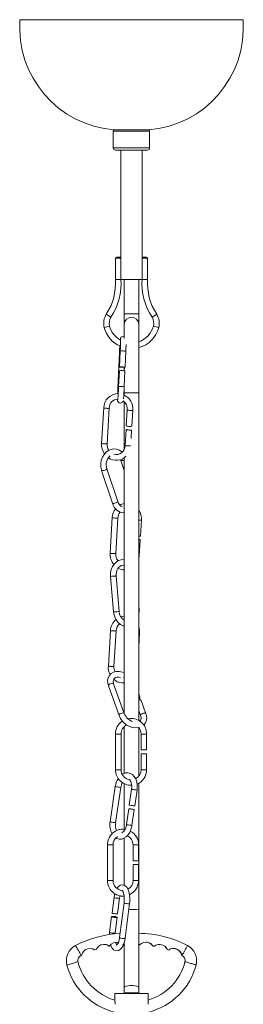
# Model space of a CAD drawing. Header units: millimetres. Extents: x -26 to 1151, y 19 to 1531.
# Tile 4 of 4: x 825 to 925, y 1087 to 1528. Entities that reach past the tile are written whole.
import ezdxf

# ---------------------------------------------------------------- set-up
doc = ezdxf.new("R2010")
doc.units = ezdxf.units.MM

msp = doc.modelspace()

# ---------------------------------------------------------------- linework, layer by layer
at = {"color": 7, "linetype": 'Continuous', "lineweight": 15}
for p, q in [((924.81, 1527.88), (824.8, 1527.88)), ((866.65, 1477.94), (866.65, 1470.44)), ((867.15, 1478.44), (882.45, 1478.44)), ((882.95, 1470.44), (882.95, 1477.94)), ((881.95, 1469.44), (867.65, 1469.44)), ((870, 1469.44), (870, 1421.22)), ((879.6, 1421.22), (879.6, 1469.44)), ((868.09, 1421.44), (869.59, 1421.44)), ((880.02, 1421.44), (881.52, 1421.44)), ((867.59, 1420.94), (867.59, 1411.37)), ((870.02, 1411.44), (870.02, 1420.94)), ((879.59, 1420.94), (879.59, 1411.44)), ((882.02, 1411.37), (882.02, 1420.94)), ((870.02, 1411.44), (870.02, 1411.44)), ((870.02, 1411.44), (879.59, 1411.44)), ((871.55, 1411.44), (871.55, 1385.05)), ((878.05, 1213.78), (878.05, 1411.44)), ((879.59, 1411.44), (879.59, 1411.44)), ((869.4, 1378.74), (868.68, 1362.78)), ((869.76, 1379.36), (869.44, 1372.21)), ((869.76, 1379.36), (869.76, 1379.36)), ((871.94, 1372.1), (872.26, 1379.25)), ((869.36, 1370.55), (869.04, 1363.4)), ((871.53, 1370.5), (871.6, 1372.07)), ((871.54, 1363.29), (871.86, 1370.44)), ((871.55, 1372.07), (871.55, 1370.5)), ((868.68, 1362.78), (868.68, 1362.78)), ((871.55, 1363.6), (871.55, 1359.63)), ((871.55, 1356.57), (871.55, 1335.43)), ((862.33, 1353.87), (861.38, 1337.93)), ((863.87, 1337.78), (864.83, 1353.72)), ((872.88, 1352.91), (872.45, 1345.78)), ((874.95, 1345.63), (875.38, 1352.76)), ((872.35, 1344.12), (871.92, 1336.98)), ((874.62, 1340.11), (874.85, 1343.97)), ((869.9, 1330.74), (870.06, 1330.34)), ((870.06, 1330.34), (871.55, 1325.79)), ((871.55, 1331.56), (871.55, 1216.89)), ((861.4, 1325.82), (866.24, 1311.12)), ((868.61, 1311.9), (863.78, 1326.6)), ((866.19, 1304.67), (865.23, 1288.74)), ((867.73, 1288.59), (868.69, 1304.52)), ((878.8, 1296.43), (879.23, 1303.57)), ((878.28, 1287.63), (878.7, 1294.77)), ((865.42, 1278.36), (866.76, 1262.42)), ((869.25, 1262.63), (867.92, 1278.57)), ((878.18, 1263.45), (878.05, 1264.98)), ((865.39, 1254.09), (864.43, 1238.15)), ((866.92, 1238), (867.88, 1253.94)), ((878.05, 1246.76), (878.43, 1252.98)), ((864.45, 1229.3), (869.21, 1216.02)), ((871.56, 1216.86), (866.8, 1230.14)), ((878.6, 1224.14), (878.05, 1225.66)), ((881.23, 1216.81), (879.1, 1222.75)), ((878.05, 1218.26), (878.88, 1215.96)), ((871.55, 1211), (871.55, 1190.04)), ((878.05, 1188.81), (878.05, 1210.53)), ((867.61, 1207.69), (867.61, 1191.69)), ((870.11, 1191.69), (870.11, 1207.69)), ((879.1, 1207.69), (879.1, 1200.53)), ((881.6, 1200.53), (881.6, 1207.69)), ((879.1, 1200.53), (881.6, 1200.53)), ((879.1, 1198.86), (879.1, 1191.69)), ((879.1, 1198.86), (881.6, 1198.86)), ((881.6, 1191.69), (881.6, 1198.86)), ((867.53, 1184.12), (865.23, 1168.29)), ((867.7, 1167.93), (870, 1183.76)), ((871.55, 1185.4), (871.55, 1164.98)), ((874.84, 1182.93), (873.81, 1175.84)), ((878.05, 1091.39), (878.05, 1185.61)), ((876.28, 1175.48), (877.32, 1182.57)), ((873.57, 1174.19), (872.54, 1167.1)), ((875.01, 1166.74), (876.04, 1173.83)), ((871.55, 1161.05), (871.55, 1139.91)), ((864.02, 1158.01), (864.02, 1142.01)), ((866.52, 1142.01), (866.52, 1158.01)), ((875.51, 1158.01), (875.51, 1150.84)), ((878.01, 1150.84), (878.01, 1158.01)), ((875.51, 1150.84), (878.01, 1150.84)), ((875.51, 1149.18), (875.51, 1142.01)), ((875.51, 1149.18), (878.01, 1149.18)), ((878.01, 1142.01), (878.01, 1149.18)), ((866.99, 1134.47), (866.08, 1127.47)), ((868.56, 1127.15), (869.47, 1134.15)), ((871.47, 1132.05), (869.44, 1116.43)), ((871.92, 1116.11), (873.95, 1131.73)), ((865.87, 1125.85), (864.96, 1118.85)), ((867.44, 1118.53), (868.35, 1125.52)), ((867.4, 1118.17), (867.44, 1118.53)), ((864.76, 1112.56), (864.94, 1112.59)), ((868.92, 1114.29), (868.09, 1114.38)), ((870.84, 1113.21), (871.88, 1113.21)), ((871.55, 1114.36), (871.55, 1091.39)), ((884.39, 1112.65), (884.95, 1112.55)), ((890.78, 1111.09), (891.46, 1110.86)), ((867.3, 1091.39), (867.3, 1088.42)), ((867.3, 1091.39), (882.3, 1091.39)), ((882.3, 1088.32), (882.3, 1091.39))]:
    msp.add_line(p, q, dxfattribs=at)
at = {"color": 8, "linetype": 'Continuous', "lineweight": 15}
for p, q in [((882.95, 1477.94), (866.65, 1477.94)), ((866.65, 1470.44), (882.95, 1470.44)), ((870.02, 1420.94), (867.59, 1420.94)), ((882.02, 1420.94), (879.59, 1420.94)), ((863.51, 1395.83), (865.61, 1394.47)), ((878.05, 1396), (871.55, 1396)), ((886.1, 1395.83), (884, 1394.47)), ((862.56, 1389.94), (864.98, 1390.56)), ((887.05, 1389.94), (884.63, 1390.56)), ((869.4, 1378.74), (869.4, 1378.74)), ((870.11, 1207.69), (867.61, 1207.69)), ((879.1, 1207.69), (881.6, 1207.69)), ((870.11, 1191.69), (867.61, 1191.69)), ((879.1, 1191.69), (881.6, 1191.69)), ((866.52, 1158.01), (864.02, 1158.01)), ((875.51, 1158.01), (878.01, 1158.01)), ((866.52, 1142.01), (864.02, 1142.01)), ((875.51, 1142.01), (878.01, 1142.01)), ((878.05, 1091.65), (871.55, 1091.65))]:
    msp.add_line(p, q, dxfattribs=at)
at = {"color": 7, "linetype": 'Continuous', "lineweight": 15, "flags": 128}
for points in [[(870.01, 1421.22), (870, 1421.22), (870.01, 1421.18), (870.02, 1421.12), (870.02, 1421.05), (870.02, 1420.98), (870.02, 1420.94)], [(867.61, 1411.37), (867.6, 1411.37), (867.73, 1411.37), (867.98, 1411.38), (868.33, 1411.39), (868.74, 1411.4), (868.81, 1411.41), (868.84, 1411.41)], [(870.02, 1411.44), (869.95, 1411.44), (869.7, 1411.43), (869.35, 1411.42), (868.94, 1411.41), (868.87, 1411.41), (868.84, 1411.41)], [(879.59, 1411.44), (879.66, 1411.44), (879.91, 1411.43), (880.26, 1411.42), (880.67, 1411.41), (880.74, 1411.41), (880.77, 1411.41)], [(882, 1411.37), (882.01, 1411.37), (881.88, 1411.37), (881.63, 1411.38), (881.28, 1411.39), (880.87, 1411.4), (880.8, 1411.41), (880.77, 1411.41)], [(871.55, 1385.88), (871.26, 1385.97), (870.76, 1385.94), (870.41, 1385.78), (870.17, 1385.57), (870.01, 1385.36), (869.93, 1385.19), (869.88, 1385.07), (869.85, 1384.94), (869.81, 1384.7), (869.77, 1384.36)], [(869.44, 1372.22), (869.55, 1372.24), (869.83, 1372.25), (870.25, 1372.24), (870.73, 1372.23), (871.2, 1372.2), (871.6, 1372.17), (871.86, 1372.13), (871.94, 1372.1), (871.83, 1372.08), (871.54, 1372.07), (871.13, 1372.07), (870.65, 1372.09), (870.17, 1372.12), (869.78, 1372.15), (869.52, 1372.19), (869.44, 1372.22)], [(869.04, 1363.4), (869.01, 1362.71), (868.94, 1361.39), (868.87, 1360.18), (868.8, 1359.12), (868.73, 1358.3), (868.68, 1357.82), (868.66, 1357.65), (868.66, 1357.66)], [(871.55, 1360.62), (871.56, 1360.61), (871.73, 1360.63), (872.2, 1360.65), (872.98, 1360.67), (873.97, 1360.68), (875.04, 1360.68), (876.1, 1360.68), (877.01, 1360.66), (877.67, 1360.65), (878.02, 1360.61), (878.05, 1360.61), (878.05, 1360.62)], [(868.55, 1357.8), (868.57, 1357.32), (868.6, 1357.09), (868.64, 1356.93), (868.73, 1356.72), (868.93, 1356.44), (869.25, 1356.19), (869.68, 1356.06), (870.18, 1356.09), (870.53, 1356.25), (870.78, 1356.46), (870.93, 1356.67), (871.01, 1356.84), (871.06, 1356.96), (871.06, 1356.97)], [(872.8, 1344.16), (872.73, 1344.16), (872.45, 1344.15), (872.35, 1344.12), (872.44, 1344.08), (872.71, 1344.03), (873.11, 1343.99)], [(873.11, 1343.99), (873.59, 1343.96), (874.06, 1343.93), (874.47, 1343.93), (874.75, 1343.94), (874.85, 1343.97), (874.82, 1343.99)], [(870.59, 1334.02), (870.49, 1334.13), (869.37, 1334.89), (868.15, 1335.33), (866.89, 1335.46), (865.64, 1335.27), (864.46, 1334.77), (863.39, 1334.01), (862.48, 1332.99), (861.76, 1331.77), (861.27, 1330.39), (861.03, 1328.92), (861.06, 1327.42), (861.33, 1326.05), (861.4, 1325.82)], [(878.05, 1294.73), (878.33, 1294.73), (878.6, 1294.74), (878.7, 1294.77), (878.61, 1294.81), (878.35, 1294.85), (878.05, 1294.89)], [(871.55, 1285.81), (871.39, 1285.85), (870.15, 1285.8), (868.98, 1285.43), (867.92, 1284.78), (867, 1283.88), (866.26, 1282.74), (865.73, 1281.43), (865.44, 1280), (865.41, 1278.58), (865.42, 1278.36)], [(878.05, 1286.34), (878.25, 1287.34), (878.28, 1287.63)], [(867.92, 1278.57), (867.89, 1279.16), (868.02, 1280.31), (868.36, 1281.35), (868.87, 1282.22), (869.51, 1282.85), (870.22, 1283.24), (871, 1283.37), (871.55, 1283.26)], [(866.76, 1262.42), (866.87, 1261.61), (867.26, 1260.17), (867.9, 1258.86), (868.76, 1257.73), (869.8, 1256.83), (870.98, 1256.24), (871.55, 1256.11)], [(871.55, 1260.48), (870.61, 1260.4), (870.03, 1260.22)], [(871.55, 1235.07), (870.72, 1235.4), (869.34, 1235.68), (867.99, 1235.66), (866.74, 1235.35), (865.69, 1234.75), (864.88, 1233.91), (864.35, 1232.91), (864.1, 1231.8), (864.13, 1230.6), (864.45, 1229.3)], [(866.8, 1230.14), (866.67, 1230.59), (866.58, 1231.39), (866.7, 1232.05), (867.01, 1232.57), (867.58, 1232.99), (868.26, 1233.18), (869.18, 1233.18), (869.8, 1233.04)], [(871.55, 1233.18), (871.25, 1233.12), (871.23, 1233.12)], [(878.05, 1224.41), (878.35, 1224.36), (878.57, 1224.2), (878.61, 1223.98), (878.48, 1223.71), (878.18, 1223.44), (878.05, 1223.36)], [(878.05, 1222.98), (878.49, 1223.03), (878.85, 1222.97), (879.06, 1222.82), (879.1, 1222.75)], [(877.32, 1182.57), (877.4, 1183.37), (877.39, 1184.85), (877.15, 1186.27), (876.68, 1187.57), (875.99, 1188.69), (875.2, 1189.49), (874.29, 1190.02), (873.22, 1190.29), (872.14, 1190.24), (871.12, 1189.89), (870.71, 1189.63)], [(873.86, 1174.14), (874.24, 1174.08), (874.7, 1174.01), (875.18, 1173.94), (875.6, 1173.88), (875.91, 1173.84), (876.04, 1173.83), (875.99, 1173.85), (875.75, 1173.89), (875.38, 1173.94), (874.91, 1174.01), (874.44, 1174.08), (874.01, 1174.14), (873.71, 1174.18), (873.58, 1174.19), (873.63, 1174.18), (873.86, 1174.14)], [(873.81, 1175.84), (873.87, 1175.83), (874.1, 1175.79)], [(867.8, 1161.11), (868.25, 1160.84), (869.33, 1160.57), (870.4, 1160.62), (871.42, 1160.97), (872.38, 1161.59), (873.25, 1162.48), (874, 1163.61), (874.57, 1164.92), (874.95, 1166.35), (875.01, 1166.74)], [(873.95, 1131.73), (874.03, 1132.49), (874.07, 1133.94), (873.98, 1135.36), (873.74, 1136.68), (873.36, 1137.87), (872.79, 1138.9), (872.17, 1139.56), (871.46, 1139.96), (870.68, 1140.09), (869.87, 1139.93), (869.18, 1139.53), (868.57, 1138.9), (868.32, 1138.51)], [(867.35, 1136.2), (867.15, 1135.46), (866.99, 1134.47)], [(869.47, 1134.15), (869.57, 1134.76), (869.68, 1135.26)], [(870.63, 1137.6), (870.62, 1137.6), (870.79, 1137.4), (871.04, 1136.93), (871.29, 1136.2), (871.47, 1135.24), (871.57, 1134.1), (871.55, 1132.88), (871.47, 1132.05)], [(868.25, 1125.63), (867.98, 1125.73), (867.57, 1125.83), (867.09, 1125.91), (866.62, 1125.95), (866.22, 1125.95), (865.96, 1125.91), (865.87, 1125.84), (865.97, 1125.74), (866.24, 1125.64), (866.65, 1125.54), (867.12, 1125.46), (867.6, 1125.42), (868, 1125.42), (868.26, 1125.46), (868.35, 1125.53), (868.25, 1125.63)], [(866.08, 1127.47), (866.08, 1127.47), (866.18, 1127.37), (866.45, 1127.27), (866.86, 1127.17), (867.33, 1127.09), (867.81, 1127.05), (868.21, 1127.05), (868.47, 1127.09), (868.56, 1127.15)], [(864.96, 1118.85), (864.88, 1118.09), (864.87, 1117.84)], [(859.01, 1111.17), (859.03, 1111.21), (859.08, 1111.3), (859.2, 1111.52), (859.51, 1111.97), (860.19, 1112.64), (861.08, 1113.15), (862.23, 1113.41), (863.42, 1113.28), (864.17, 1112.99), (864.48, 1112.8), (864.67, 1112.66), (864.74, 1112.6), (864.76, 1112.58), (864.72, 1112.6), (864.62, 1112.68), (864.37, 1112.84), (863.83, 1113.12), (862.84, 1113.38), (862.38, 1113.38)], [(865.4, 1113.16), (865.55, 1112.7), (866.12, 1111.67), (866.74, 1111.01), (867.45, 1110.62), (868.23, 1110.49), (869.04, 1110.65), (869.72, 1111.05), (870.34, 1111.68), (870.92, 1112.59), (871.4, 1113.78), (871.75, 1115.12), (871.92, 1116.11)], [(868.28, 1112.98), (868.28, 1112.98), (868.12, 1113.17), (867.87, 1113.64), (867.64, 1114.32)], [(877.73, 1113.23), (878.47, 1113.24), (878.55, 1113.23)], [(878.55, 1113.23), (878.58, 1113.26), (878.66, 1113.33), (878.84, 1113.5), (879.28, 1113.82), (880.16, 1114.23), (881.17, 1114.4), (882.33, 1114.25), (883.41, 1113.73), (883.98, 1113.22), (884.21, 1112.94), (884.34, 1112.76), (884.38, 1112.68), (884.39, 1112.66), (884.36, 1112.69), (884.28, 1112.8), (884.1, 1113.03), (883.66, 1113.48), (882.8, 1114.04), (881.77, 1114.36), (881.21, 1114.35)], [(884.99, 1112.55), (885.02, 1112.58), (885.1, 1112.64), (885.32, 1112.78), (885.79, 1113.05), (886.71, 1113.35), (887.73, 1113.4), (888.88, 1113.11), (889.88, 1112.45), (890.44, 1111.81), (890.64, 1111.47), (890.75, 1111.24), (890.78, 1111.15), (890.79, 1111.11), (890.77, 1111.14), (890.73, 1111.23), (890.61, 1111.44), (890.33, 1111.89), (889.68, 1112.57), (888.82, 1113.1), (887.68, 1113.4), (887.32, 1113.37)], [(852.45, 1108.53), (852.47, 1108.56), (852.49, 1108.66), (852.57, 1108.91), (852.77, 1109.43), (853.28, 1110.24), (854.04, 1110.93), (855.11, 1111.44), (856.32, 1111.58), (857.46, 1111.34), (857.83, 1111.17), (858.13, 1111), (858.21, 1110.94), (858.23, 1110.92), (858.19, 1110.94), (858.08, 1111.01), (858, 1111.05)], [(858.23, 1110.91), (858.35, 1110.96), (858.99, 1111.15)], [(891.49, 1110.88), (891.53, 1110.9), (891.62, 1110.96), (891.85, 1111.1), (892.36, 1111.34), (893.3, 1111.56), (894.32, 1111.54), (895.44, 1111.16), (896.41, 1110.42), (897.07, 1109.43), (897.24, 1108.97), (897.31, 1108.64), (897.33, 1108.5), (897.34, 1108.44), (897.33, 1108.45), (897.31, 1108.52), (897.27, 1108.7), (897.14, 1109.1), (896.79, 1109.83), (896.06, 1110.68), (895.08, 1111.29), (893.9, 1111.58), (893.02, 1111.5)], [(903.75, 1104.14), (903.75, 1104.14), (903.72, 1104.15), (903.61, 1104.18), (903.44, 1104.24), (903.2, 1104.31), (902.9, 1104.41), (902.55, 1104.52), (902.16, 1104.64), (901.75, 1104.77), (901.32, 1104.9), (900.89, 1105.03), (900.47, 1105.16), (900.07, 1105.28), (899.72, 1105.39), (899.4, 1105.48), (899.15, 1105.56), (898.96, 1105.61), (898.84, 1105.65), (898.8, 1105.66)]]:
    msp.add_lwpolyline(points, dxfattribs=at)
at = {"color": 8, "linetype": 'Continuous', "lineweight": 15, "flags": 128}
for points in [[(869.73, 1378.77), (869.51, 1378.76), (869.4, 1378.74)], [(869.01, 1362.81), (868.79, 1362.8), (868.68, 1362.78)], [(863.32, 1326.17), (862.9, 1325.98), (862.44, 1325.83), (862, 1325.74), (861.65, 1325.71), (861.44, 1325.77), (861.4, 1325.82)], [(863.78, 1326.6), (863.77, 1326.53), (863.63, 1326.36), (863.32, 1326.17)], [(868.15, 1311.47), (867.74, 1311.28), (867.27, 1311.13), (866.83, 1311.04), (866.48, 1311.02), (866.27, 1311.07), (866.24, 1311.12)], [(868.61, 1311.9), (868.61, 1311.83), (868.46, 1311.66), (868.15, 1311.47)], [(878.05, 1287.6), (878.18, 1287.61), (878.28, 1287.63), (878.28, 1287.63)], [(878.05, 1263.43), (878.18, 1263.45), (878.18, 1263.45)], [(878.05, 1252.94), (878.33, 1252.96), (878.43, 1252.98), (878.43, 1252.98)], [(866.19, 1230.42), (865.74, 1230.37), (865.28, 1230.22), (864.87, 1229.99), (864.57, 1229.73), (864.43, 1229.46), (864.45, 1229.3)], [(866.8, 1230.14), (866.76, 1230.21), (866.54, 1230.36), (866.19, 1230.42)], [(870.95, 1217.14), (870.51, 1217.09), (870.04, 1216.94), (869.63, 1216.71), (869.34, 1216.45), (869.2, 1216.18), (869.21, 1216.02)], [(871.56, 1216.86), (871.53, 1216.93), (871.31, 1217.08), (870.95, 1217.14)], [(878.88, 1215.96), (878.87, 1216.12), (879.01, 1216.39), (879.3, 1216.66), (879.71, 1216.88), (880.18, 1217.03), (880.62, 1217.08)], [(880.62, 1217.08), (880.98, 1217.03), (881.2, 1216.87), (881.23, 1216.81)], [(867.82, 1184.07), (867.59, 1184.11), (867.53, 1184.12)], [(874.84, 1182.93), (874.9, 1182.92), (875.13, 1182.88)], [(865.52, 1168.23), (865.28, 1168.27), (865.23, 1168.29)], [(872.54, 1167.1), (872.6, 1167.09), (872.83, 1167.05)], [(866.99, 1134.47), (866.99, 1134.47), (867.09, 1134.37), (867.36, 1134.26), (867.77, 1134.17), (868.24, 1134.09), (868.72, 1134.05), (869.12, 1134.05), (869.38, 1134.08), (869.47, 1134.15)], [(873.95, 1131.73), (873.86, 1131.66), (873.59, 1131.63), (873.2, 1131.63), (872.72, 1131.67), (872.25, 1131.74), (871.84, 1131.84), (871.57, 1131.95), (871.47, 1132.04), (871.47, 1132.05)], [(864.96, 1118.85), (864.96, 1118.84), (865.06, 1118.75), (865.33, 1118.64), (865.74, 1118.54), (866.21, 1118.47), (866.69, 1118.42), (867.09, 1118.42), (867.35, 1118.46), (867.44, 1118.53)], [(871.92, 1116.11), (871.83, 1116.04), (871.56, 1116), (871.17, 1116), (870.69, 1116.05), (870.22, 1116.12), (869.81, 1116.22), (869.54, 1116.32), (869.44, 1116.42), (869.44, 1116.43)], [(878.05, 1094.14), (878.04, 1094.2), (877.78, 1094.46), (877.2, 1094.68), (876.35, 1094.85), (875.34, 1094.93), (874.27, 1094.93), (873.26, 1094.85), (872.41, 1094.68), (871.83, 1094.46), (871.57, 1094.2), (871.55, 1094.14)]]:
    msp.add_lwpolyline(points, dxfattribs=at)
at = {"color": 7, "linetype": 'Continuous', "lineweight": 15}
for centre, radius, start, end in [((870.74, 1524.38), 46.07, 175.6389, 265.536), ((878.87, 1524.38), 46.07, 274.464, 4.3611), ((867.15, 1477.94), 0.5, 90, 180), ((882.45, 1477.94), 0.5, 0, 90), ((867.65, 1470.44), 1, 180, 270), ((881.95, 1470.44), 1, 270, 360), ((868.09, 1420.94), 0.5, 90, 180), ((869.59, 1420.94), 0.5, 33.3913, 90), ((881.72, 1420.95), 2.13, 172.8413, 180.2209), ((880.02, 1420.94), 0.5, 90, 146.5984), ((881.52, 1420.94), 0.5, 0, 90), ((841.93, 1409.8), 25.71, 327.0871, 3.7486), ((841.92, 1409.8), 28.21, 327.0873, 3.7142), ((907.68, 1409.8), 28.21, 176.2858, 212.9127), ((907.69, 1409.8), 25.72, 176.2536, 212.9107), ((869.74, 1391.8), 7.42, 147.0846, 194.5292), ((879.87, 1391.8), 7.42, 345.4708, 32.9154), ((869.74, 1391.8), 4.92, 147.0846, 194.5292), ((874.8, 1393.11), 10.15, 194.5292, 241.2216), ((874.8, 1393.11), 10.15, 288.9494, 345.4708), ((879.87, 1391.8), 4.92, 345.4708, 32.9154), ((874.8, 1393.11), 12.65, 194.5292, 246.8149), ((874.8, 1393.11), 12.65, 284.9178, 345.4708), ((1027.1, 1371.84), 157.85, 176.421, 177.4948), ((802.97, 1383.49), 66.92, 356.4607, 0.8557), ((713.87, 1386.51), 158.55, 357.376, 358.4544), ((870.26, 1362.68), 7.92, 78.3422, 96.5066), ((868.96, 1353.67), 6.63, 90.6946, 178.3181), ((1013.04, 1356.09), 144.51, 177.3451, 178.3405), ((746.23, 1368.42), 125.41, 355.2257, 357.6578), ((868.61, 1353.48), 6.8, 353.9637, 66.3174), ((868.74, 1353.87), 3.92, 90.9933, 182.2771), ((868.36, 1353.32), 4.54, 354.9061, 53.4673), ((873.2, 1347.91), 2.26, 250.6885, 270.2308), ((874.15, 1350.93), 5.37, 259.93, 278.568), ((868.5, 1337.44), 7.14, 176.0115, 215.8963), ((868.26, 1337.37), 4.41, 174.662, 214.8809), ((867.96, 1336.91), 3.96, 253.6909, 1.0841), ((868.36, 1328.44), 4.94, 128.3758, 201.9697), ((868.01, 1336.32), 5.95, 233.8827, 316.2383), ((871.87, 1312.63), 5.83, 195.0035, 266.8947), ((872.08, 1312.8), 3.59, 194.6494, 248.848), ((871.92, 1307.04), 3.98, 95.2305, 125.929), ((873.09, 1304.32), 6.91, 141.3211, 177.1288), ((872.84, 1304.44), 4.15, 138.5259, 178.992), ((872.32, 1304.09), 6.93, 355.6277, 34.2101), ((878.36, 1297.93), 1.57, 258.8946, 286.6222), ((872.02, 1288.11), 6.82, 174.6938, 220.7239), ((872.26, 1288.21), 4.54, 175.3143, 219.8538), ((871.55, 1286.32), 5.11, 236.9886, 270.0471), ((873.87, 1262.73), 4.62, 181.2313, 239.8965), ((871.46, 1262.75), 6.76, 347.3554, 5.9247), ((872.22, 1253.78), 6.84, 130.0043, 177.411), ((872.23, 1253.77), 4.35, 129.6014, 177.8747), ((872.3, 1253.53), 6.15, 354.8858, 20.737), ((871.11, 1237.57), 6.71, 174.9941, 209.1746), ((871.47, 1237.67), 4.56, 175.8331, 208.0897), ((870.77, 1236.16), 5.54, 224.6428, 278.129), ((877.01, 1218.72), 8.25, 199.103, 277.2677), ((877.44, 1219.18), 6.31, 201.5309, 250.2823), ((874.6, 1207.69), 6.99, 0, 100.8113), ((877.08, 1214.93), 2.07, 311.2577, 29.8285), ((877.02, 1214.92), 4.61, 314.0834, 24.1077), ((874.6, 1207.69), 6.99, 123.5192, 180), ((874.6, 1207.69), 4.49, 114.428, 180), ((874.6, 1207.69), 4.49, 0, 39.8564), ((874.6, 1191.69), 6.99, 180, 272.0559), ((874.6, 1191.69), 4.49, 180, 260.0875), ((874.6, 1191.69), 4.49, 296.521, 0), ((874.6, 1191.69), 6.99, 292.9671, 0), ((875.9, 1183.08), 8.44, 145.791, 172.9561), ((869.87, 1184.11), 5.11, 346.6743, 38.9184), ((876.1, 1183), 6.15, 150.8004, 172.9093), ((879.55, 1206.69), 31.38, 260.0041, 264.0326), ((872.91, 1166.77), 7.83, 168.829, 209.5623), ((873.46, 1166.81), 5.86, 169.0145, 204.5983), ((867.25, 1167.51), 5.31, 308.1014, 355.5502), ((871.01, 1158.01), 6.99, 83.4644, 180), ((871.01, 1158.01), 4.49, 124.2256, 180), ((871.01, 1158.01), 4.49, 360, 65.4967), ((871.01, 1158.01), 6.99, 0, 62.2338), ((871.01, 1142.01), 6.99, 180, 274.4412), ((871.01, 1142.01), 4.49, 180, 266.7349), ((871.01, 1142.01), 4.49, 299.6094, 0), ((871.01, 1142.01), 6.99, 294.7129, 0), ((875.13, 1108.22), 20.84, 81.9384, 94.2365), ((872.34, 1068.79), 49.61, 93.0674, 117.2083), ((877.42, 1069.24), 49.14, 62.7071, 89.2601), ((853.23, 1106.16), 7.64, 117.8967, 195.3228), ((794.7, 1078.7), 64.73, 27.3159, 31.9035), ((868.17, 1110.53), 3.82, 78.7842, 146.9617), ((863.99, 1116.51), 5.45, 319.7188, 359.1079), ((841.23, 1143.3), 66.12, 328.1446, 332.6362), ((896.38, 1106.16), 7.64, 344.6772, 62.1033), ((853.23, 1106.16), 2.47, 114.2229, 191.6543), ((896.38, 1106.16), 2.47, 348.3457, 65.7771), ((792.33, 1287.17), 190.7, 286.3029, 287.8594), ((874.3, 1111.56), 29.39, 194.6343, 255.7758), ((874.15, 1111.47), 24.05, 193.9943, 253.5186), ((875.51, 1111.44), 23.99, 286.3889, 346.0618), ((875.31, 1111.56), 29.39, 284.2241, 345.3657), ((857.55, 1086.67), 9.91, 359.2197, 9.8912), ((849.81, 1088.63), 32.5, 356.2933, 359.4466)]:
    msp.add_arc(centre, radius, start, end, dxfattribs=at)
at = {"color": 8, "linetype": 'Continuous', "lineweight": 15}
for centre, radius, start, end in [((874.8, 1391.21), 3.26, 4.5703, 175.4297), ((870.59, 1370.15), 9.25, 79.612, 95.1449), ((869.94, 1355.57), 7.89, 78.3134, 96.5488), ((863.08, 1356), 2.26, 250.6791, 270.2359), ((864.03, 1359.06), 5.4, 259.9795, 278.4907), ((873.63, 1355.05), 2.26, 250.6928, 270.2284), ((874.58, 1358.07), 5.36, 259.9264, 278.5737), ((862.12, 1340.07), 2.26, 250.6794, 270.2357), ((863.07, 1343.1), 5.38, 259.9482, 278.5396), ((872.67, 1339.12), 2.26, 250.6885, 270.2308), ((873.7, 1344.43), 7.64, 262.315, 275.2311), ((870.64, 1331.98), 1.74, 250.6644, 301.8479), ((866.94, 1306.8), 2.26, 250.6791, 270.2359), ((867.89, 1309.86), 5.4, 259.9795, 278.4907), ((878.6, 1306.45), 2.95, 259.3501, 282.3712), ((865.98, 1290.87), 2.26, 250.6794, 270.2357), ((866.93, 1293.91), 5.38, 259.9482, 278.5396), ((862.41, 1329.34), 51.07, 273.3796, 275.6591), ((867.16, 1283.53), 5.02, 273.3063, 278.6613), ((863.75, 1313.41), 51.08, 273.3801, 275.6589), ((868.49, 1267.66), 5.09, 273.3403, 278.616), ((866.13, 1256.22), 2.26, 250.6791, 270.2359), ((867.08, 1259.28), 5.4, 259.9795, 278.4907), ((865.18, 1240.29), 2.26, 250.6794, 270.2357), ((866.13, 1243.32), 5.38, 259.9482, 278.5396), ((874.68, 1225.04), 41.55, 260.4952, 263.5372), ((880.58, 1213.79), 31.39, 260.0049, 264.0316), ((872.37, 1209.13), 41.46, 260.4931, 263.5414), ((878.28, 1197.95), 31.38, 260.0041, 264.0326)]:
    msp.add_arc(centre, radius, start, end, dxfattribs=at)

doc.saveas('drawing.dxf')
